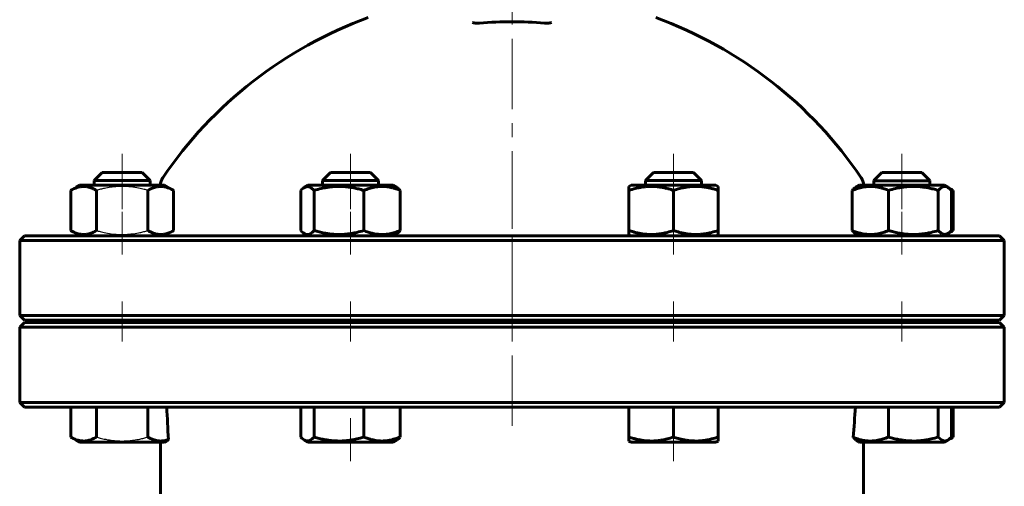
# Model space of a CAD drawing. Header units: millimetres. Extents: x 0 to 596, y -2 to 420.
# Tile 10 of 12: x 352 to 457, y 236 to 285. Entities that reach past the tile are written whole.
import ezdxf

# ---------------------------------------------------------------- set-up
doc = ezdxf.new("R2010")
doc.units = ezdxf.units.MM
for name, pattern in [('K5LT-1', [0]), ('K5LT_AXLED', [12, 7.5, -1.5, 1.5, -1.5]), ('K5LT_BASIC', [0])]:
    doc.linetypes.add(name, pattern=pattern)
doc.layers.add('Системный слой (1)', color=7, linetype='Continuous', true_color=0x6c6c6c)

# ---------------------------------------------------------------- blocks, each defined once
blk = doc.blocks.new('U41')
at = {"layer": 'Системный слой (1)', "color": 143, "linetype": 'K5LT_BASIC', "lineweight": 60, "true_color": 0x33acca}
for start, end in [(109.917, 145.8521), (34.1479, 70.083)]:
    blk.add_arc((404.97, 243.25), 45, start, end, dxfattribs=at)
blk = doc.blocks.new('U43')
at = {"layer": 'Системный слой (1)', "color": 143, "linetype": 'K5LT_BASIC', "lineweight": 60, "true_color": 0x33acca}
for p, q in [((451.64, 262.68), (451.77, 262.74)), ((451.77, 262.74), (451.9, 262.81)), ((451.9, 262.81), (452.03, 262.88))]:
    blk.add_line(p, q, dxfattribs=at)
blk = doc.blocks.new('U44')
at = {"layer": 'Системный слой (1)', "color": 143, "linetype": 'K5LT_BASIC', "lineweight": 60, "true_color": 0x33acca}
for p, q in [((451.05, 262.32), (451.46, 262.55)), ((451.46, 262.55), (452.03, 262.88))]:
    blk.add_line(p, q, dxfattribs=at)
blk = doc.blocks.new('U45')
at = {"layer": 'Системный слой (1)', "color": 143, "linetype": 'K5LT_BASIC', "lineweight": 60, "true_color": 0x33acca}
for p, q in [((383.23, 240.32), (384.55, 240.32)), ((384.55, 240.32), (392.26, 240.32))]:
    blk.add_line(p, q, dxfattribs=at)
blk = doc.blocks.new('U46')
at = {"layer": 'Системный слой (1)', "color": 143, "linetype": 'K5LT_BASIC', "lineweight": 60, "true_color": 0x33acca}
for p, q in [((451.46, 267.48), (451.05, 267.72)), ((452.03, 267.16), (451.46, 267.48))]:
    blk.add_line(p, q, dxfattribs=at)
blk = doc.blocks.new('U47')
at = {"layer": 'Системный слой (1)', "color": 143, "linetype": 'K5LT_BASIC', "lineweight": 60, "true_color": 0x33acca}
for p, q in [((443.54, 268.19), (444.42, 268.19)), ((444.42, 268.19), (449.54, 268.19))]:
    blk.add_line(p, q, dxfattribs=at)
blk = doc.blocks.new('U48')
at = {"layer": 'Системный слой (1)', "color": 143, "linetype": 'K5LT_BASIC', "lineweight": 60, "true_color": 0x33acca}
for p, q in [((444.42, 269.07), (445.04, 269.07)), ((445.04, 269.07), (448.67, 269.07))]:
    blk.add_line(p, q, dxfattribs=at)
blk = doc.blocks.new('U49')
at = {"layer": 'Системный слой (1)', "color": 143, "linetype": 'K5LT_BASIC', "lineweight": 60, "true_color": 0x33acca}
for p, q in [((451.64, 240.68), (451.77, 240.74)), ((451.77, 240.74), (451.9, 240.81)), ((451.9, 240.81), (452.03, 240.88))]:
    blk.add_line(p, q, dxfattribs=at)
blk = doc.blocks.new('U50')
at = {"layer": 'Системный слой (1)', "color": 143, "linetype": 'K5LT_BASIC', "lineweight": 60, "true_color": 0x33acca}
for p, q in [((417.67, 240.32), (422.19, 240.32)), ((422.19, 240.32), (426.7, 240.32))]:
    blk.add_line(p, q, dxfattribs=at)
blk = doc.blocks.new('U51')
at = {"layer": 'Системный слой (1)', "color": 143, "linetype": 'K5LT_BASIC', "lineweight": 60, "true_color": 0x33acca}
for p, q in [((382.57, 267.29), (382.45, 267.16)), ((382.7, 267.4), (382.57, 267.29)), ((382.83, 267.48), (382.7, 267.4)), ((383.18, 267.58), (382.83, 267.48)), ((383.53, 267.46), (383.18, 267.58)), ((383.87, 267.16), (383.53, 267.46))]:
    blk.add_line(p, q, dxfattribs=at)
blk = doc.blocks.new('U52')
at = {"layer": 'Системный слой (1)', "color": 143, "linetype": 'K5LT_BASIC', "lineweight": 60, "true_color": 0x33acca}
for p, q in [((450.42, 240.88), (450.76, 240.57)), ((450.76, 240.57), (451.11, 240.45)), ((451.11, 240.45), (451.46, 240.55)), ((451.46, 240.55), (451.59, 240.64)), ((451.59, 240.64), (451.71, 240.75)), ((451.71, 240.75), (451.84, 240.88))]:
    blk.add_line(p, q, dxfattribs=at)
blk = doc.blocks.new('U53')
at = {"layer": 'Системный слой (1)', "color": 143, "linetype": 'K5LT_BASIC', "lineweight": 60, "true_color": 0x33acca}
for p, q in [((382.45, 240.88), (382.57, 240.75)), ((382.57, 240.75), (382.7, 240.64)), ((382.7, 240.64), (382.83, 240.55)), ((382.83, 240.55), (382.95, 240.49)), ((382.95, 240.49), (383.3, 240.47)), ((383.3, 240.47), (383.65, 240.67)), ((383.65, 240.67), (383.87, 240.88))]:
    blk.add_line(p, q, dxfattribs=at)
blk = doc.blocks.new('U54')
at = {"layer": 'Системный слой (1)', "color": 143, "linetype": 'K5LT_BASIC', "lineweight": 60, "true_color": 0x33acca}
for p, q in [((382.45, 262.88), (382.57, 262.75)), ((382.57, 262.75), (382.7, 262.64)), ((382.7, 262.64), (382.83, 262.55)), ((382.83, 262.55), (382.95, 262.49)), ((383.3, 262.47), (383.65, 262.67)), ((383.65, 262.67), (383.87, 262.88)), ((382.95, 262.49), (383.3, 262.47))]:
    blk.add_line(p, q, dxfattribs=at)
blk = doc.blocks.new('U55')
at = {"layer": 'Системный слой (1)', "color": 143, "linetype": 'K5LT_BASIC', "lineweight": 60, "true_color": 0x33acca}
for p, q in [((450.42, 262.88), (450.76, 262.57)), ((450.76, 262.57), (451.11, 262.45)), ((451.11, 262.45), (451.46, 262.55)), ((451.46, 262.55), (451.59, 262.64)), ((451.59, 262.64), (451.71, 262.75)), ((451.71, 262.75), (451.84, 262.88))]:
    blk.add_line(p, q, dxfattribs=at)
blk = doc.blocks.new('U56')
at = {"layer": 'Системный слой (1)', "color": 143, "linetype": 'K5LT_BASIC', "lineweight": 60, "true_color": 0x33acca}
for p, q in [((450.64, 267.37), (450.42, 267.16)), ((450.98, 267.56), (450.64, 267.37)), ((451.33, 267.54), (450.98, 267.56)), ((451.46, 267.48), (451.33, 267.54)), ((451.59, 267.4), (451.46, 267.48)), ((451.71, 267.29), (451.59, 267.4)), ((451.84, 267.16), (451.71, 267.29))]:
    blk.add_line(p, q, dxfattribs=at)
blk = doc.blocks.new('U57')
at = {"layer": 'Системный слой (1)', "color": 143, "linetype": 'K5LT_BASIC', "lineweight": 60, "true_color": 0x33acca}
for p, q in [((451.77, 267.29), (451.64, 267.35)), ((451.9, 267.23), (451.77, 267.29)), ((452.03, 267.16), (451.9, 267.23))]:
    blk.add_line(p, q, dxfattribs=at)
blk = doc.blocks.new('U60')
at = {"layer": 'Системный слой (1)', "color": 143, "linetype": 'K5LT_BASIC', "lineweight": 60, "true_color": 0x33acca}
for p, q in [((451.46, 240.55), (451.05, 240.32)), ((452.03, 240.88), (451.46, 240.55))]:
    blk.add_line(p, q, dxfattribs=at)

msp = doc.modelspace()

# ---------------------------------------------------------------- linework, layer by layer
at = {"layer": 'Системный слой (1)', "color": 30, "linetype": 'K5LT_AXLED', "lineweight": 18, "true_color": 0xff8000}
for p, q in [((404.9665, 251.8166), (404.9665, 378.5666)), ((363.3919, 265.1552), (363.3919, 271.0666)), ((387.7457, 265.1552), (387.7457, 271.0666)), ((422.1872, 265.1552), (422.1872, 271.0666)), ((446.5411, 265.1552), (446.5411, 271.0666)), ((404.9665, 242.0666), (404.9665, 270.5125)), ((363.3919, 260.3166), (363.3919, 264.8779)), ((387.7457, 260.3166), (387.7457, 264.8779)), ((422.1872, 260.3166), (422.1872, 264.8779)), ((446.5411, 260.3166), (446.5411, 264.8779)), ((363.3919, 251.0666), (363.3919, 255.3166)), ((387.7457, 251.0666), (387.7457, 255.3166)), ((422.1872, 251.0666), (422.1872, 255.3166)), ((446.5411, 251.0666), (446.5411, 255.3166)), ((387.7457, 238.3166), (387.7457, 242.8779)), ((422.1872, 238.3166), (422.1872, 242.8779))]:
    msp.add_line(p, q, dxfattribs=at)
at = {"layer": 'Системный слой (1)', "color": 143, "linetype": 'K5LT_BASIC', "lineweight": 60, "true_color": 0x33acca}
for p, q in [((360.3919, 268.1916), (361.2669, 269.0666)), ((361.2669, 269.0666), (365.5169, 269.0666)), ((366.3919, 268.1916), (365.5169, 269.0666)), ((384.7457, 268.1916), (385.6207, 269.0666)), ((385.6207, 269.0666), (389.8707, 269.0666)), ((390.7457, 268.1916), (389.8707, 269.0666)), ((419.1872, 268.1916), (420.0622, 269.0666)), ((420.0622, 269.0666), (424.3122, 269.0666)), ((425.1872, 268.1916), (424.3122, 269.0666)), ((443.5411, 268.1916), (444.4161, 269.0666)), ((449.5411, 268.1916), (448.6661, 269.0666)), ((360.3919, 267.7166), (360.3919, 268.1916)), ((360.3919, 268.1916), (366.3919, 268.1916)), ((366.3919, 267.7166), (366.3919, 268.1916)), ((384.7457, 267.7166), (384.7457, 268.1916)), ((384.7457, 268.1916), (390.7457, 268.1916)), ((390.7457, 267.7166), (390.7457, 268.1916)), ((419.1872, 267.7166), (419.1872, 268.1916)), ((419.1872, 268.1916), (425.1872, 268.1916)), ((425.1872, 267.7166), (425.1872, 268.1916)), ((443.5411, 267.7166), (443.5411, 268.1916)), ((449.5411, 267.7166), (449.5411, 268.1916)), ((357.9071, 267.1552), (358.8794, 267.7166)), ((357.9071, 262.8779), (357.9071, 267.1552)), ((358.4743, 267.4827), (358.8794, 267.7166)), ((358.4743, 267.4827), (358.4743, 267.4827)), ((367.9044, 267.7166), (358.8794, 267.7166)), ((360.6495, 262.8779), (360.6495, 267.1552)), ((366.1343, 262.8779), (366.1343, 267.1552)), ((368.8767, 267.1552), (367.9044, 267.7166)), ((368.8767, 262.8779), (368.8767, 267.1552)), ((382.4478, 262.8779), (382.4478, 267.1552)), ((382.8282, 267.4827), (383.2332, 267.7166)), ((392.2582, 267.7166), (383.2332, 267.7166)), ((383.8674, 262.8779), (383.8674, 267.1552)), ((389.1653, 262.8779), (389.1653, 267.1552)), ((392.6633, 267.4827), (392.2582, 267.7166)), ((393.0437, 262.8779), (393.0437, 267.1552)), ((417.4372, 267.5794), (417.6747, 267.7166)), ((417.4372, 267.1552), (417.4372, 267.5794)), ((417.4372, 262.8779), (417.4372, 267.1552)), ((426.6997, 267.7166), (417.6747, 267.7166)), ((422.1872, 262.8779), (422.1872, 267.1552)), ((426.9372, 267.5794), (426.6997, 267.7166)), ((426.9372, 267.5794), (426.9372, 267.1552)), ((426.9372, 262.8779), (426.9372, 267.1552)), ((441.2431, 262.8779), (441.2431, 267.1552)), ((441.6235, 267.4827), (442.0286, 267.7166)), ((451.0536, 267.7166), (442.0286, 267.7166)), ((445.1215, 262.8779), (445.1215, 267.1552)), ((450.4194, 262.8779), (450.4194, 267.1552)), ((451.4586, 267.4827), (451.0536, 267.7166)), ((451.839, 262.8779), (451.839, 267.1552)), ((452.0259, 262.8779), (452.0259, 267.1552)), ((358.8794, 262.3166), (357.9071, 262.8779)), ((358.4743, 262.5504), (358.4742, 262.5505)), ((358.8794, 262.3166), (358.4743, 262.5504)), ((367.9044, 262.3166), (368.8767, 262.8779)), ((383.2332, 262.3166), (382.8282, 262.5504)), ((392.2582, 262.3166), (392.6633, 262.5504)), ((417.4372, 262.4537), (417.4372, 262.8779)), ((426.9372, 262.8779), (426.9372, 262.4537)), ((442.0286, 262.3166), (441.6235, 262.5504)), ((451.0536, 262.3166), (451.4586, 262.5504)), ((352.9665, 262.3166), (352.4665, 261.8166)), ((352.4665, 261.8166), (457.4665, 261.8166)), ((352.4665, 253.8166), (352.4665, 261.8166)), ((456.9665, 262.3166), (352.9665, 262.3166)), ((417.6747, 262.3166), (417.4372, 262.4537)), ((426.6997, 262.3166), (426.9372, 262.4537)), ((456.9665, 262.3166), (457.4665, 261.8166)), ((457.4665, 253.8166), (457.4665, 261.8166)), ((352.9665, 253.3166), (352.4665, 253.8166)), ((457.4665, 253.8166), (352.4665, 253.8166)), ((352.9665, 253.0666), (352.4665, 252.5666)), ((352.9665, 253.3166), (456.9665, 253.3166)), ((456.9665, 253.0666), (352.9665, 253.0666)), ((360.3919, 253.0666), (360.3919, 253.3166)), ((366.3919, 253.0666), (366.3919, 253.3166)), ((367.4665, 253.0666), (367.4665, 253.3166)), ((384.7457, 253.0666), (384.7457, 253.3166)), ((390.7457, 253.0666), (390.7457, 253.3166)), ((419.1872, 253.0666), (419.1872, 253.3166)), ((425.1872, 253.0666), (425.1872, 253.3166)), ((442.4665, 253.0666), (442.4665, 253.3166)), ((443.5411, 253.0666), (443.5411, 253.3166)), ((449.5411, 253.0666), (449.5411, 253.3166)), ((456.9665, 253.3166), (457.4665, 253.8166)), ((456.9665, 253.0666), (457.4665, 252.5666)), ((352.4665, 252.5666), (457.4665, 252.5666)), ((352.4665, 244.5666), (352.4665, 252.5666)), ((457.4665, 244.5666), (457.4665, 252.5666)), ((457.4665, 244.5666), (352.4665, 244.5666)), ((352.9665, 244.0666), (352.4665, 244.5666)), ((352.9665, 244.0666), (456.9665, 244.0666)), ((357.9071, 244.0666), (357.9071, 240.8779)), ((360.6495, 244.0666), (360.6495, 240.8779)), ((366.1343, 244.0666), (366.1343, 240.8779)), ((382.4478, 244.0666), (382.4478, 240.8779)), ((383.8674, 244.0666), (383.8674, 240.8779)), ((389.1653, 244.0666), (389.1653, 240.8779)), ((393.0437, 244.0666), (393.0437, 240.8779)), ((417.4372, 244.0666), (417.4372, 240.8779)), ((422.1872, 244.0666), (422.1872, 240.8779)), ((426.9372, 244.0666), (426.9372, 240.8779)), ((445.1215, 244.0666), (445.1215, 240.8779)), ((450.4194, 244.0666), (450.4194, 240.8779)), ((451.839, 244.0666), (451.839, 240.8779)), ((452.0259, 244.0666), (452.0259, 240.8779)), ((456.9665, 244.0666), (457.4665, 244.5666)), ((357.9071, 240.8779), (358.8794, 240.3166)), ((358.4743, 240.5504), (358.8794, 240.3166)), ((382.8282, 240.5504), (383.2332, 240.3166)), ((392.6633, 240.5504), (392.2582, 240.3166)), ((417.4372, 240.4537), (417.4372, 240.8779)), ((417.4372, 240.4537), (417.6747, 240.3166)), ((426.9372, 240.4537), (426.6997, 240.3166)), ((426.9372, 240.8779), (426.9372, 240.4537)), ((451.4586, 240.5504), (451.0536, 240.3166)), ((358.8794, 240.3166), (367.9044, 240.3166)), ((367.4665, 231.8796), (367.4665, 240.3166)), ((367.9821, 240.3614), (367.9044, 240.3166)), ((441.9508, 240.3614), (442.0286, 240.3166)), ((442.0286, 240.3166), (451.0536, 240.3166)), ((442.4665, 240.3166), (442.4665, 231.8796))]:
    msp.add_line(p, q, dxfattribs=at)
for centre, radius, start, end in [((404.9665, 243.2522), 41.8659, 85.25638, 94.74362), ((368.9665, 267.6705), 1.5, 145.851576, 178.238768), ((440.9665, 267.6705), 1.5, 1.761232, 34.148424)]:
    msp.add_arc(centre, radius, start, end, dxfattribs=at)
for centre, major_axis, ratio, start_param, end_param in [((377.4665, 186.0593), (-8.636, 93.8664), 0.05371245, 0.89969799, 0.94569162), ((432.4665, 221.1565), (-7.0711, -66.7457), 0.10594035, -4.40196539, -4.35082107)]:
    msp.add_ellipse(centre, major_axis=major_axis, ratio=ratio, start_param=start_param, end_param=end_param, dxfattribs=at)
for points, knots in [([(401.5043, 284.9747), (401.4717, 284.972), (401.4292, 284.9694), (401.3649, 284.967), (401.3165, 284.9663), (401.2532, 284.9667), (401.2051, 284.9683), (401.1434, 284.9716), (401.0989, 284.9752), (401.0458, 284.9807), (401.0051, 284.9856), (400.9648, 284.9914), (400.9323, 284.9965), (400.8912, 285.0036), (400.8509, 285.0116), (400.8028, 285.0222), (400.7789, 285.028), (400.7632, 285.032)], [0, 0, 0, 0, 2.11567712, 2.78270921, 4.22069897, 5.31301716, 7.01546293, 7.4982054, 9.59531423, 10.16918668, 11.36345985, 12.61932446, 13.25355356, 13.89700642, 15.88901356, 16.58061821, 18, 18, 18, 18]), ([(409.1698, 285.032), (409.1522, 285.0275), (409.117, 285.0189), (409.0684, 285.0085), (409.0315, 285.0017), (409.0071, 284.9975), (408.9719, 284.9918), (408.9311, 284.9858), (408.8898, 284.9809), (408.8358, 284.9752), (408.7868, 284.9713), (408.7166, 284.9679), (408.6765, 284.9667), (408.6254, 284.9663), (408.5793, 284.9667), (408.5185, 284.9686), (408.4664, 284.9717), (408.436, 284.9741), (408.4287, 284.9747)], [0, 0, 0, 0, 1.66278884, 3.27542499, 4.31220231, 4.82213202, 5.32130319, 7.23154002, 8.12319634, 8.55845355, 11.39849751, 11.78810615, 13.66935025, 14.2677074, 15.40059017, 16.90286657, 18.49639795, 19, 19, 19, 19]), ([(360.6495, 267.1552), (360.5287, 267.2249), (360.3303, 267.3282), (360.0637, 267.4366), (359.8563, 267.5022), (359.6695, 267.545), (359.4779, 267.5727), (359.2855, 267.5828), (359.1007, 267.5741), (358.914, 267.5501), (358.7201, 267.5082), (358.4401, 267.4206), (358.1692, 267.3006), (357.9715, 267.1924), (357.9071, 267.1552)], [0, 0, 0, 0, 2.03193949, 3.31163349, 4.3966445, 5.4235888, 6.35058924, 7.49983039, 8.53318741, 9.33577528, 10.52418436, 11.68484669, 13.91500354, 15, 15, 15, 15]), ([(368.8767, 267.1552), (368.756, 267.2249), (368.5575, 267.3282), (368.2909, 267.4366), (368.0836, 267.5022), (367.8967, 267.545), (367.7051, 267.5727), (367.5127, 267.5828), (367.328, 267.5741), (367.1412, 267.5501), (366.9474, 267.5082), (366.6673, 267.4206), (366.3965, 267.3006), (366.1987, 267.1924), (366.1343, 267.1552)], [0, 0, 0, 0, 2.03193949, 3.31163349, 4.3966445, 5.4235888, 6.35058924, 7.49983039, 8.53318741, 9.33577528, 10.52418436, 11.68484669, 13.91500354, 15, 15, 15, 15]), ([(389.1653, 267.1552), (388.9845, 267.2092), (388.7175, 267.2829), (388.2696, 267.3889), (387.8708, 267.4668), (387.5019, 267.5186), (387.2039, 267.5501), (386.902, 267.5727), (386.5302, 267.5828), (386.2212, 267.5753), (385.9072, 267.5573), (385.5777, 267.5263), (385.1185, 267.4593), (384.5465, 267.3447), (384.1181, 267.2301), (383.8674, 267.1552)], [0, 0, 0, 0, 1.67981626, 2.46425431, 4.10062144, 5.2997801, 5.78516139, 6.77396186, 7.99981908, 9.10206657, 9.53045066, 10.80659157, 12.05516695, 13.66764409, 16, 16, 16, 16]), ([(393.0437, 267.1552), (392.893, 267.2167), (392.6723, 267.299), (392.3437, 267.4011), (392.0703, 267.4717), (391.786, 267.5263), (391.5272, 267.5601), (391.2883, 267.5776), (391.0565, 267.5812), (390.8358, 267.5725), (390.5893, 267.5501), (390.3151, 267.5082), (389.9191, 267.4206), (389.5361, 267.3006), (389.2564, 267.1924), (389.1653, 267.1552)], [0, 0, 0, 0, 1.91244871, 2.78068749, 4.10062144, 5.2997801, 6.27754197, 7.2675193, 8.21485807, 9.10206657, 9.9581603, 11.22579665, 12.46383647, 14.84267045, 16, 16, 16, 16]), ([(392.6633, 267.4827), (392.7043, 267.459), (392.773, 267.4124), (392.9001, 267.3066), (392.9858, 267.2197), (393.0437, 267.1552)], [0, 0, 0, 0, 1.91250327, 3.22030261, 6, 6, 6, 6]), ([(422.1872, 267.1552), (422.0251, 267.2092), (421.7551, 267.2924), (421.353, 267.3962), (420.9951, 267.4717), (420.6959, 267.5186), (420.4287, 267.5501), (420.158, 267.5727), (419.8247, 267.5828), (419.5477, 267.5753), (419.2661, 267.5573), (418.9706, 267.5263), (418.5589, 267.4593), (418.0462, 267.3447), (417.662, 267.2301), (417.4372, 267.1552)], [0, 0, 0, 0, 1.67981626, 2.78068749, 4.10062144, 5.2997801, 5.78516139, 6.77396186, 7.99981908, 9.10206657, 9.53045066, 10.80659157, 12.05516695, 13.66764409, 16, 16, 16, 16]), ([(426.9372, 267.1552), (426.7751, 267.2092), (426.5051, 267.2924), (426.103, 267.3962), (425.7451, 267.4717), (425.4459, 267.5186), (425.1787, 267.5501), (424.908, 267.5727), (424.5747, 267.5828), (424.2977, 267.5753), (424.0161, 267.5573), (423.7206, 267.5263), (423.3089, 267.4593), (422.7962, 267.3447), (422.412, 267.2301), (422.1872, 267.1552)], [0, 0, 0, 0, 1.67981626, 2.78068749, 4.10062144, 5.2997801, 5.78516139, 6.77396186, 7.99981908, 9.10206657, 9.53045066, 10.80659157, 12.05516695, 13.66764409, 16, 16, 16, 16]), ([(445.1215, 267.1552), (444.9708, 267.2167), (444.7501, 267.299), (444.4215, 267.4011), (444.1481, 267.4717), (443.8638, 267.5263), (443.605, 267.5601), (443.3661, 267.5776), (443.1343, 267.5812), (442.9136, 267.5725), (442.6671, 267.5501), (442.3929, 267.5082), (441.9969, 267.4206), (441.6139, 267.3006), (441.3342, 267.1924), (441.2431, 267.1552)], [0, 0, 0, 0, 1.91244871, 2.78068749, 4.10062144, 5.2997801, 6.27754197, 7.2675193, 8.21485807, 9.10206657, 9.9581603, 11.22579665, 12.46383647, 14.84267045, 16, 16, 16, 16]), ([(441.2431, 267.1552), (441.2831, 267.1997), (441.3514, 267.2712), (441.478, 267.3861), (441.5649, 267.4489), (441.6235, 267.4827)], [0, 0, 0, 0, 1.91828185, 3.26766112, 6, 6, 6, 6]), ([(450.4194, 267.1552), (450.2386, 267.2092), (449.9717, 267.2829), (449.5237, 267.3889), (449.1249, 267.4668), (448.7561, 267.5186), (448.458, 267.5501), (448.1561, 267.5727), (447.7843, 267.5828), (447.4754, 267.5753), (447.1613, 267.5573), (446.8318, 267.5263), (446.3726, 267.4593), (445.8006, 267.3447), (445.3722, 267.2301), (445.1215, 267.1552)], [0, 0, 0, 0, 1.67981626, 2.46425431, 4.10062144, 5.2997801, 5.78516139, 6.77396186, 7.99981908, 9.10206657, 9.53045066, 10.80659157, 12.05516695, 13.66764409, 16, 16, 16, 16]), ([(357.9071, 262.8779), (358.0278, 262.8082), (358.2263, 262.7049), (358.4929, 262.5965), (358.7002, 262.5309), (358.8871, 262.4881), (359.0787, 262.4604), (359.2711, 262.4504), (359.4559, 262.459), (359.6426, 262.4831), (359.8365, 262.5249), (360.1165, 262.6125), (360.3873, 262.7326), (360.5851, 262.8408), (360.6495, 262.8779)], [0, 0, 0, 0, 2.03193949, 3.31163349, 4.3966445, 5.4235888, 6.35058924, 7.49983039, 8.53318741, 9.33577528, 10.52418436, 11.68484669, 13.91500354, 15, 15, 15, 15]), ([(366.1343, 262.8779), (366.2551, 262.8082), (366.4535, 262.7049), (366.7201, 262.5965), (366.9275, 262.5309), (367.1143, 262.4881), (367.3059, 262.4604), (367.4984, 262.4504), (367.6831, 262.459), (367.8698, 262.4831), (368.0637, 262.5249), (368.3438, 262.6125), (368.6146, 262.7326), (368.8123, 262.8408), (368.8767, 262.8779)], [0, 0, 0, 0, 2.03193949, 3.31163349, 4.3966445, 5.4235888, 6.35058924, 7.49983039, 8.53318741, 9.33577528, 10.52418436, 11.68484669, 13.91500354, 15, 15, 15, 15]), ([(383.8674, 262.8779), (384.0482, 262.8239), (384.3151, 262.7502), (384.7631, 262.6442), (385.1619, 262.5664), (385.5307, 262.5145), (385.8288, 262.483), (386.1307, 262.4604), (386.5025, 262.4504), (386.8114, 262.4578), (387.1255, 262.4759), (387.455, 262.5069), (387.9142, 262.5738), (388.4861, 262.6884), (388.9146, 262.803), (389.1653, 262.8779)], [0, 0, 0, 0, 1.67981626, 2.46425431, 4.10062144, 5.2997801, 5.78516139, 6.77396186, 7.99981908, 9.10206657, 9.53045066, 10.80659157, 12.05516695, 13.66764409, 16, 16, 16, 16]), ([(389.1653, 262.8779), (389.316, 262.8164), (389.5367, 262.7341), (389.8653, 262.632), (390.1387, 262.5614), (390.423, 262.5068), (390.6818, 262.473), (390.9207, 262.4555), (391.1525, 262.4519), (391.3732, 262.4606), (391.6197, 262.4831), (391.8939, 262.5249), (392.2899, 262.6125), (392.6729, 262.7326), (392.9526, 262.8408), (393.0437, 262.8779)], [0, 0, 0, 0, 1.91244871, 2.78068749, 4.10062144, 5.2997801, 6.27754197, 7.2675193, 8.21485807, 9.10206657, 9.9581603, 11.22579665, 12.46383647, 14.84267045, 16, 16, 16, 16]), ([(393.0437, 262.8779), (393.0037, 262.8334), (392.9354, 262.762), (392.8088, 262.647), (392.7219, 262.5842), (392.6633, 262.5504)], [0, 0, 0, 0, 1.91828185, 3.26766112, 6, 6, 6, 6]), ([(417.4372, 262.8779), (417.5993, 262.8239), (417.8694, 262.7407), (418.2715, 262.6369), (418.6294, 262.5614), (418.9286, 262.5145), (419.1958, 262.483), (419.4665, 262.4604), (419.7998, 262.4504), (420.0768, 262.4578), (420.3584, 262.4759), (420.6538, 262.5069), (421.0655, 262.5738), (421.5783, 262.6884), (421.9625, 262.803), (422.1872, 262.8779)], [0, 0, 0, 0, 1.67981626, 2.78068749, 4.10062144, 5.2997801, 5.78516139, 6.77396186, 7.99981908, 9.10206657, 9.53045066, 10.80659157, 12.05516695, 13.66764409, 16, 16, 16, 16]), ([(422.1872, 262.8779), (422.3493, 262.8239), (422.6194, 262.7407), (423.0215, 262.6369), (423.3794, 262.5614), (423.6786, 262.5145), (423.9458, 262.483), (424.2165, 262.4604), (424.5498, 262.4504), (424.8268, 262.4578), (425.1084, 262.4759), (425.4038, 262.5069), (425.8155, 262.5738), (426.3283, 262.6884), (426.7125, 262.803), (426.9372, 262.8779)], [0, 0, 0, 0, 1.67981626, 2.78068749, 4.10062144, 5.2997801, 5.78516139, 6.77396186, 7.99981908, 9.10206657, 9.53045066, 10.80659157, 12.05516695, 13.66764409, 16, 16, 16, 16]), ([(441.6235, 262.5504), (441.5825, 262.5741), (441.5138, 262.6207), (441.3867, 262.7265), (441.301, 262.8134), (441.2431, 262.8779)], [0, 0, 0, 0, 1.91250327, 3.22030261, 6, 6, 6, 6]), ([(441.2431, 262.8779), (441.3938, 262.8164), (441.6145, 262.7341), (441.9431, 262.632), (442.2165, 262.5614), (442.5008, 262.5068), (442.7596, 262.473), (442.9985, 262.4555), (443.2303, 262.4519), (443.451, 262.4606), (443.6975, 262.4831), (443.9717, 262.5249), (444.3677, 262.6125), (444.7507, 262.7326), (445.0304, 262.8408), (445.1215, 262.8779)], [0, 0, 0, 0, 1.91244871, 2.78068749, 4.10062144, 5.2997801, 6.27754197, 7.2675193, 8.21485807, 9.10206657, 9.9581603, 11.22579665, 12.46383647, 14.84267045, 16, 16, 16, 16]), ([(445.1215, 262.8779), (445.3023, 262.8239), (445.5692, 262.7502), (446.0172, 262.6442), (446.416, 262.5664), (446.7848, 262.5145), (447.0829, 262.483), (447.3848, 262.4604), (447.7566, 262.4504), (448.0656, 262.4578), (448.3796, 262.4759), (448.7091, 262.5069), (449.1683, 262.5738), (449.7403, 262.6884), (450.1687, 262.803), (450.4194, 262.8779)], [0, 0, 0, 0, 1.67981626, 2.46425431, 4.10062144, 5.2997801, 5.78516139, 6.77396186, 7.99981908, 9.10206657, 9.53045066, 10.80659157, 12.05516695, 13.66764409, 16, 16, 16, 16]), ([(357.9071, 240.8779), (358.0278, 240.8082), (358.2263, 240.7049), (358.4929, 240.5965), (358.7002, 240.5309), (358.8871, 240.4881), (359.0787, 240.4604), (359.2711, 240.4504), (359.4559, 240.459), (359.6426, 240.4831), (359.8365, 240.5249), (360.1165, 240.6125), (360.3873, 240.7326), (360.5851, 240.8408), (360.6495, 240.8779)], [0, 0, 0, 0, 2.03193949, 3.31163349, 4.3966445, 5.4235888, 6.35058924, 7.49983039, 8.53318741, 9.33577528, 10.52418436, 11.68484669, 13.91500354, 15, 15, 15, 15]), ([(366.1343, 240.8779), (366.329, 240.7656), (366.5894, 240.6388), (366.9074, 240.537), (367.0839, 240.4944), (367.2567, 240.4661), (367.4365, 240.4521), (367.6184, 240.4541), (367.799, 240.472), (367.9964, 240.5084), (368.1713, 240.5572), (368.2864, 240.5978), (368.3245, 240.6121)], [0, 0, 0, 0, 3.56595383, 4.71063078, 5.66495366, 6.69271993, 7.76143236, 8.82986804, 9.8939032, 10.94262919, 12.31828665, 13, 13, 13, 13]), ([(368.3245, 240.6121), (368.2473, 240.5473), (368.1285, 240.4537), (368.0218, 240.3843), (367.9821, 240.3614)], [0, 0, 0, 0, 3.05600223, 5, 5, 5, 5]), ([(383.8674, 240.8779), (384.0482, 240.8239), (384.3151, 240.7502), (384.7631, 240.6442), (385.1619, 240.5664), (385.5307, 240.5145), (385.8288, 240.483), (386.1307, 240.4604), (386.5025, 240.4504), (386.8114, 240.4578), (387.1255, 240.4759), (387.455, 240.5069), (387.9142, 240.5738), (388.4861, 240.6884), (388.9146, 240.803), (389.1653, 240.8779)], [0, 0, 0, 0, 1.67981626, 2.46425431, 4.10062144, 5.2997801, 5.78516139, 6.77396186, 7.99981908, 9.10206657, 9.53045066, 10.80659157, 12.05516695, 13.66764409, 16, 16, 16, 16]), ([(389.1653, 240.8779), (389.316, 240.8164), (389.5367, 240.7341), (389.8653, 240.632), (390.1387, 240.5614), (390.423, 240.5068), (390.6818, 240.473), (390.9207, 240.4555), (391.1525, 240.4519), (391.3732, 240.4606), (391.6197, 240.4831), (391.8939, 240.5249), (392.2899, 240.6125), (392.6729, 240.7326), (392.9526, 240.8408), (393.0437, 240.8779)], [0, 0, 0, 0, 1.91244871, 2.78068749, 4.10062144, 5.2997801, 6.27754197, 7.2675193, 8.21485807, 9.10206657, 9.9581603, 11.22579665, 12.46383647, 14.84267045, 16, 16, 16, 16]), ([(393.0437, 240.8779), (393.0037, 240.8334), (392.9354, 240.762), (392.8088, 240.647), (392.7219, 240.5842), (392.6633, 240.5504)], [0, 0, 0, 0, 1.91828185, 3.26766112, 6, 6, 6, 6]), ([(417.4372, 240.8779), (417.5993, 240.8239), (417.8694, 240.7407), (418.2715, 240.6369), (418.6294, 240.5614), (418.9286, 240.5145), (419.1958, 240.483), (419.4665, 240.4604), (419.7998, 240.4504), (420.0768, 240.4578), (420.3584, 240.4759), (420.6538, 240.5069), (421.0655, 240.5738), (421.5783, 240.6884), (421.9625, 240.803), (422.1872, 240.8779)], [0, 0, 0, 0, 1.67981626, 2.78068749, 4.10062144, 5.2997801, 5.78516139, 6.77396186, 7.99981908, 9.10206657, 9.53045066, 10.80659157, 12.05516695, 13.66764409, 16, 16, 16, 16]), ([(422.1872, 240.8779), (422.3493, 240.8239), (422.6194, 240.7407), (423.0215, 240.6369), (423.3794, 240.5614), (423.6786, 240.5145), (423.9458, 240.483), (424.2165, 240.4604), (424.5498, 240.4504), (424.8268, 240.4578), (425.1084, 240.4759), (425.4038, 240.5069), (425.8155, 240.5738), (426.3283, 240.6884), (426.7125, 240.803), (426.9372, 240.8779)], [0, 0, 0, 0, 1.67981626, 2.78068749, 4.10062144, 5.2997801, 5.78516139, 6.77396186, 7.99981908, 9.10206657, 9.53045066, 10.80659157, 12.05516695, 13.66764409, 16, 16, 16, 16]), ([(441.3595, 240.8315), (441.512, 240.7721), (441.7584, 240.6854), (442.078, 240.5959), (442.3119, 240.5427), (442.5052, 240.5076), (442.6997, 240.4804), (442.9253, 240.459), (443.167, 240.4511), (443.4067, 240.458), (443.6169, 240.4748), (443.8616, 240.5065), (444.1706, 240.5653), (444.6042, 240.6813), (444.9301, 240.7998), (445.1215, 240.8779)], [0, 0, 0, 0, 1.98903668, 3.1919338, 4.09736292, 4.96742621, 5.64259058, 6.55549324, 7.80895238, 8.68138713, 9.57020182, 10.45633181, 11.77243815, 13.49032864, 16, 16, 16, 16]), ([(441.3595, 240.8315), (441.4206, 240.7758), (441.5127, 240.6934), (441.6421, 240.5832), (441.7562, 240.4918), (441.8623, 240.4155), (441.9261, 240.3757), (441.9508, 240.3614)], [0, 0, 0, 0, 2.18361654, 3.39523506, 5.02275243, 6.80826653, 8, 8, 8, 8]), ([(445.1215, 240.8779), (445.3023, 240.8239), (445.5692, 240.7502), (446.0172, 240.6442), (446.416, 240.5664), (446.7848, 240.5145), (447.0829, 240.483), (447.3848, 240.4604), (447.7566, 240.4504), (448.0656, 240.4578), (448.3796, 240.4759), (448.7091, 240.5069), (449.1683, 240.5738), (449.7403, 240.6884), (450.1687, 240.803), (450.4194, 240.8779)], [0, 0, 0, 0, 1.67981626, 2.46425431, 4.10062144, 5.2997801, 5.78516139, 6.77396186, 7.99981908, 9.10206657, 9.53045066, 10.80659157, 12.05516695, 13.66764409, 16, 16, 16, 16])]:
    msp.add_open_spline(points, degree=3, knots=knots, dxfattribs=at)
at = {"layer": 'Системный слой (1)', "color": 7, "linetype": 'K5LT-1'}
for points in [[(366.1343, 267.1552), (366.0066, 267.1921), (365.68, 267.2814), (365.0867, 267.4184), (364.4895, 267.5142), (364.0286, 267.5566), (363.7719, 267.5714), (363.6058, 267.5771), (363.4664, 267.5794), (363.3164, 267.5797), (363.1283, 267.5762), (362.9025, 267.5659), (362.5782, 267.5424), (362.1084, 267.4875), (361.5734, 267.3901), (361.0719, 267.2725), (360.7899, 267.1957), (360.6495, 267.1552)], [(360.6495, 262.8779), (360.7772, 262.8411), (361.1038, 262.7517), (361.6971, 262.6148), (362.2943, 262.5189), (362.7553, 262.4765), (363.0119, 262.4617), (363.178, 262.456), (363.3174, 262.4538), (363.4674, 262.4534), (363.6555, 262.4569), (363.8813, 262.4672), (364.2056, 262.4908), (364.6754, 262.5456), (365.2105, 262.643), (365.7119, 262.7607), (365.9939, 262.8374), (366.1343, 262.8779)], [(360.6495, 240.8779), (360.7772, 240.8411), (361.1038, 240.7517), (361.6971, 240.6148), (362.2943, 240.5189), (362.7553, 240.4765), (363.0119, 240.4617), (363.178, 240.456), (363.3174, 240.4538), (363.4674, 240.4534), (363.6555, 240.4569), (363.8813, 240.4672), (364.2056, 240.4908), (364.6754, 240.5456), (365.2105, 240.643), (365.7119, 240.7607), (365.9939, 240.8374), (366.1343, 240.8779)]]:
    msp.add_open_spline(points, degree=3, knots=[0, 0, 0, 0, 3.15229629, 8.02402693, 14.43035773, 17.47429983, 18.99627089, 20.51824194, 21.40985484, 22.30146773, 24.08469353, 25.86791932, 27.65114512, 31.79250392, 37.07252473, 40.53626237, 44, 44, 44, 44], dxfattribs=at)

# ---------------------------------------------------------------- block references
at = {"layer": 'Системный слой (1)'}
for name in ['U41', 'U48', 'U47', 'U51', 'U56', 'U46', 'U57', 'U54', 'U55', 'U44', 'U43', 'U53', 'U52', 'U60', 'U49', 'U45', 'U50']:
    msp.add_blockref(name, (0, 0), dxfattribs=at)

doc.saveas('drawing.dxf')
